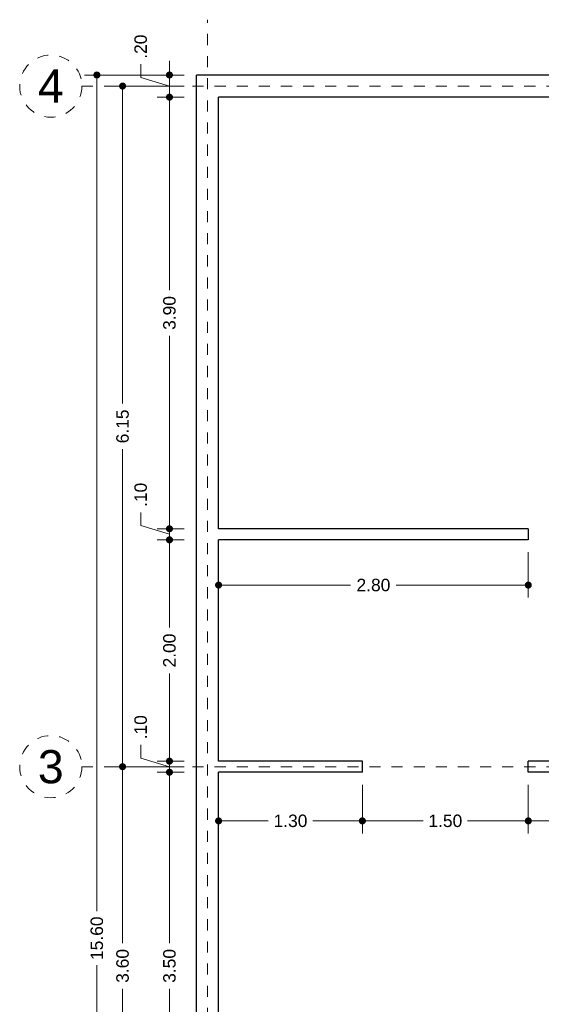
# Model space of a CAD drawing. Header units: millimetres. Extents: x 2563.2 to 2573.6, y 873.8 to 891.6.
# Tile 3 of 4: x 2563.2 to 2567.9, y 882.7 to 891.6. Entities that reach past the tile are written whole.
import ezdxf
from ezdxf.enums import TextEntityAlignment as Align

# ---------------------------------------------------------------- set-up
doc = ezdxf.new("R2010")
doc.units = ezdxf.units.MM
doc.header["$LTSCALE"] = 0.001
doc.linetypes.add('CENTER2', pattern=[28.575, 19.05, -3.175, 3.175, -3.175])
for name, color, linetype, lineweight in [('Cotas', 7, 'Continuous', 18), ('Ejes', 7, 'CENTER2', 5), ('Muros', 7, 'Continuous', 30)]:
    doc.layers.add(name, color=color, linetype=linetype, lineweight=lineweight)
doc.styles.get("Standard").update_dxf_attribs({"font": 'arial.ttf'})
doc.dimstyles.new('1-75', dxfattribs={"dimscale": 75, "dimtxt": 0.0015, "dimasz": 0.00085, "dimexe": 0.0015, "dimexo": 0.0015, "dimgap": 0.0008, "dimtad": 0, "dimzin": 4, "dimdsep": 46, "dimtxsty": 'Standard', "dimblk": 'DOT', "dimcen": 0.0009, "dimclrd": 256, "dimclre": 256, "dimclrt": 256, "dimadec": 0, "dimazin": 0, "dimtfac": 1, "dimtofl": 0, "dimtmove": 1, "dimatfit": 2, "dimfxl": 0.0015, "dimtfill": 1, "dimtolj": 1, "dimtzin": 4, "dimlwd": -1, "dimlwe": -1, "dimarcsym": 0})

# ---------------------------------------------------------------- blocks, each defined once
blk = doc.blocks.new('_DOT')
at = {"color": 0, "linetype": 'ByBlock'}
blk.add_line((-0.5, 0), (-1, 0), dxfattribs=at)
at = {"color": 0, "linetype": 'ByBlock', "const_width": 0.5}
blk.add_lwpolyline([(-0.25, 0, 1), (0.25, 0, 1)], format="xyb", close=True, dxfattribs=at)
blk = doc.blocks.new('*D3')
at = {"layer": 'Cotas', "transparency": 16777216}
for p, q in [((2564.7082, 891.1398), (2563.8077, 891.1398)), ((2563.9202, 891.076), (2563.9202, 883.5841)), ((2563.9202, 875.6035), (2563.9202, 883.0955)), ((2564.7082, 875.5398), (2563.8077, 875.5398))]:
    blk.add_line(p, q, dxfattribs=at)
at = {"layer": 'Defpoints', "color": 0, "transparency": 16777216}
for p in [(2564.8207, 891.1398), (2563.9202, 875.5398), (2564.8207, 875.5398)]:
    blk.add_point(p, dxfattribs=at)
at = {"layer": 'Cotas', "transparency": 16777216, "xscale": 0.06375, "yscale": 0.06375, "zscale": 0.06375}
for p, rotation in [((2563.9202, 891.1398), 90), ((2563.9202, 875.5398), 270)]:
    blk.add_blockref('_DOT', p, dxfattribs=dict(at, rotation=rotation))
at = {"layer": 'Cotas', "transparency": 16777216, "insert": (2563.9202, 883.3398), "char_height": 0.1125, "attachment_point": 5, "rotation": 90, "bg_fill": 3, "box_fill_scale": 1.1, "bg_fill_color": 256, "bg_fill_true_color": 13158600, "bg_fill_transparency": 0}
blk.add_mtext('\\A1;15.60', dxfattribs=at)
blk = doc.blocks.new('*D5')
at = {"layer": 'Cotas', "transparency": 16777216}
for p, q in [((2564.7082, 884.8898), (2564.0401, 884.8898)), ((2564.1526, 884.826), (2564.1526, 883.2957)), ((2564.1526, 881.3535), (2564.1526, 882.8839)), ((2564.7082, 881.2898), (2564.0401, 881.2898))]:
    blk.add_line(p, q, dxfattribs=at)
at = {"layer": 'Defpoints', "color": 0, "transparency": 16777216}
for p in [(2564.1526, 884.8898), (2564.8207, 884.8898), (2564.8207, 881.2898)]:
    blk.add_point(p, dxfattribs=at)
at = {"layer": 'Cotas', "transparency": 16777216, "xscale": 0.06375, "yscale": 0.06375, "zscale": 0.06375}
for p, rotation in [((2564.1526, 884.8898), 90), ((2564.1526, 881.2898), 270)]:
    blk.add_blockref('_DOT', p, dxfattribs=dict(at, rotation=rotation))
at = {"layer": 'Cotas', "transparency": 16777216, "insert": (2564.1526, 883.0898), "char_height": 0.1125, "attachment_point": 5, "rotation": 90, "bg_fill": 3, "box_fill_scale": 1.1, "bg_fill_color": 256, "bg_fill_true_color": 13158600, "bg_fill_transparency": 0}
blk.add_mtext('\\A1;3.60', dxfattribs=at)
blk = doc.blocks.new('*D6')
at = {"layer": 'Cotas', "transparency": 16777216}
for p, q in [((2564.7082, 891.0398), (2564.0401, 891.0398)), ((2564.1526, 890.976), (2564.1526, 888.1716)), ((2564.1526, 884.9535), (2564.1526, 887.758)), ((2564.7082, 884.8898), (2564.0401, 884.8898))]:
    blk.add_line(p, q, dxfattribs=at)
at = {"layer": 'Defpoints', "color": 0, "transparency": 16777216}
for p in [(2564.1526, 891.0398), (2564.8207, 891.0398), (2564.8207, 884.8898)]:
    blk.add_point(p, dxfattribs=at)
at = {"layer": 'Cotas', "transparency": 16777216, "xscale": 0.06375, "yscale": 0.06375, "zscale": 0.06375}
for p, rotation in [((2564.1526, 891.0398), 90), ((2564.1526, 884.8898), 270)]:
    blk.add_blockref('_DOT', p, dxfattribs=dict(at, rotation=rotation))
at = {"layer": 'Cotas', "transparency": 16777216, "insert": (2564.1526, 887.9648), "char_height": 0.1125, "attachment_point": 5, "rotation": 90, "bg_fill": 3, "box_fill_scale": 1.1, "bg_fill_color": 256, "bg_fill_true_color": 13158600, "bg_fill_transparency": 0}
blk.add_mtext('\\A1;6.15', dxfattribs=at)
blk = doc.blocks.new('*D20')
at = {"layer": 'Cotas', "transparency": 16777216}
for p, q in [((2564.7082, 884.8398), (2564.464, 884.8398)), ((2564.5765, 884.776), (2564.5765, 883.2957)), ((2564.5765, 881.4035), (2564.5765, 882.8839)), ((2564.7082, 881.3398), (2564.464, 881.3398))]:
    blk.add_line(p, q, dxfattribs=at)
at = {"layer": 'Defpoints', "color": 0, "transparency": 16777216}
for p in [(2564.5765, 884.8398), (2564.8207, 884.8398), (2564.8207, 881.3398)]:
    blk.add_point(p, dxfattribs=at)
at = {"layer": 'Cotas', "transparency": 16777216, "xscale": 0.06375, "yscale": 0.06375, "zscale": 0.06375}
for p, rotation in [((2564.5765, 884.8398), 90), ((2564.5765, 881.3398), 270)]:
    blk.add_blockref('_DOT', p, dxfattribs=dict(at, rotation=rotation))
at = {"layer": 'Cotas', "transparency": 16777216, "insert": (2564.5765, 883.0898), "char_height": 0.1125, "attachment_point": 5, "rotation": 90, "bg_fill": 3, "box_fill_scale": 1.1, "bg_fill_color": 256, "bg_fill_true_color": 13158600, "bg_fill_transparency": 0}
blk.add_mtext('\\A1;3.50', dxfattribs=at)
blk = doc.blocks.new('*D21')
at = {"layer": 'Cotas', "transparency": 16777216}
for p, q in [((2564.3165, 884.9678), (2564.3165, 885.0878)), ((2564.5765, 885.0035), (2564.5765, 885.0673)), ((2564.5765, 884.8898), (2564.3165, 884.9678)), ((2564.7082, 884.9398), (2564.464, 884.9398)), ((2564.5765, 884.8398), (2564.5765, 884.9398)), ((2564.7082, 884.8398), (2564.464, 884.8398)), ((2564.5765, 884.776), (2564.5765, 884.7123))]:
    blk.add_line(p, q, dxfattribs=at)
at = {"layer": 'Defpoints', "color": 0, "transparency": 16777216}
for p in [(2564.5765, 884.9398), (2564.8207, 884.9398), (2564.8207, 884.8398)]:
    blk.add_point(p, dxfattribs=at)
at = {"layer": 'Cotas', "transparency": 16777216, "xscale": 0.06375, "yscale": 0.06375, "zscale": 0.06375}
for p, rotation in [((2564.5765, 884.9398), 270), ((2564.5765, 884.8398), 90)]:
    blk.add_blockref('_DOT', p, dxfattribs=dict(at, rotation=rotation))
at = {"layer": 'Cotas', "transparency": 16777216, "insert": (2564.3165, 885.2461), "char_height": 0.1125, "attachment_point": 5, "rotation": 90, "bg_fill": 3, "box_fill_scale": 1.1, "bg_fill_color": 256, "bg_fill_true_color": 13158600, "bg_fill_transparency": 0}
blk.add_mtext('\\A1;.10', dxfattribs=at)
blk = doc.blocks.new('*D22')
at = {"layer": 'Cotas', "transparency": 16777216}
for p, q in [((2564.7082, 886.9398), (2564.464, 886.9398)), ((2564.5765, 886.876), (2564.5765, 886.1467)), ((2564.5765, 885.0035), (2564.5765, 885.7329)), ((2564.7082, 884.9398), (2564.464, 884.9398))]:
    blk.add_line(p, q, dxfattribs=at)
at = {"layer": 'Defpoints', "color": 0, "transparency": 16777216}
for p in [(2564.5765, 886.9398), (2564.8207, 886.9398), (2564.8207, 884.9398)]:
    blk.add_point(p, dxfattribs=at)
at = {"layer": 'Cotas', "transparency": 16777216, "xscale": 0.06375, "yscale": 0.06375, "zscale": 0.06375}
for p, rotation in [((2564.5765, 886.9398), 90), ((2564.5765, 884.9398), 270)]:
    blk.add_blockref('_DOT', p, dxfattribs=dict(at, rotation=rotation))
at = {"layer": 'Cotas', "transparency": 16777216, "insert": (2564.5765, 885.9398), "char_height": 0.1125, "attachment_point": 5, "rotation": 90, "bg_fill": 3, "box_fill_scale": 1.1, "bg_fill_color": 256, "bg_fill_true_color": 13158600, "bg_fill_transparency": 0}
blk.add_mtext('\\A1;2.00', dxfattribs=at)
blk = doc.blocks.new('*D23')
at = {"layer": 'Cotas', "transparency": 16777216}
for p, q in [((2564.3165, 887.0678), (2564.3165, 887.1878)), ((2564.5765, 887.1035), (2564.5765, 887.1673)), ((2564.5765, 886.9898), (2564.3165, 887.0678)), ((2564.7082, 887.0398), (2564.464, 887.0398)), ((2564.5765, 886.9398), (2564.5765, 887.0398)), ((2564.7082, 886.9398), (2564.464, 886.9398)), ((2564.5765, 886.876), (2564.5765, 886.8123))]:
    blk.add_line(p, q, dxfattribs=at)
at = {"layer": 'Defpoints', "color": 0, "transparency": 16777216}
for p in [(2564.5765, 887.0398), (2564.8207, 887.0398), (2564.8207, 886.9398)]:
    blk.add_point(p, dxfattribs=at)
at = {"layer": 'Cotas', "transparency": 16777216, "xscale": 0.06375, "yscale": 0.06375, "zscale": 0.06375}
for p, rotation in [((2564.5765, 887.0398), 270), ((2564.5765, 886.9398), 90)]:
    blk.add_blockref('_DOT', p, dxfattribs=dict(at, rotation=rotation))
at = {"layer": 'Cotas', "transparency": 16777216, "insert": (2564.3165, 887.3461), "char_height": 0.1125, "attachment_point": 5, "rotation": 90, "bg_fill": 3, "box_fill_scale": 1.1, "bg_fill_color": 256, "bg_fill_true_color": 13158600, "bg_fill_transparency": 0}
blk.add_mtext('\\A1;.10', dxfattribs=at)
blk = doc.blocks.new('*D24')
at = {"layer": 'Cotas', "transparency": 16777216}
for p, q in [((2564.7082, 890.9398), (2564.464, 890.9398)), ((2564.5765, 890.876), (2564.5765, 889.1957)), ((2564.5765, 887.1035), (2564.5765, 888.7839)), ((2564.7082, 887.0398), (2564.464, 887.0398))]:
    blk.add_line(p, q, dxfattribs=at)
at = {"layer": 'Defpoints', "color": 0, "transparency": 16777216}
for p in [(2564.5765, 890.9398), (2564.8207, 890.9398), (2564.8207, 887.0398)]:
    blk.add_point(p, dxfattribs=at)
at = {"layer": 'Cotas', "transparency": 16777216, "xscale": 0.06375, "yscale": 0.06375, "zscale": 0.06375}
for p, rotation in [((2564.5765, 890.9398), 90), ((2564.5765, 887.0398), 270)]:
    blk.add_blockref('_DOT', p, dxfattribs=dict(at, rotation=rotation))
at = {"layer": 'Cotas', "transparency": 16777216, "insert": (2564.5765, 888.9898), "char_height": 0.1125, "attachment_point": 5, "rotation": 90, "bg_fill": 3, "box_fill_scale": 1.1, "bg_fill_color": 256, "bg_fill_true_color": 13158600, "bg_fill_transparency": 0}
blk.add_mtext('\\A1;3.90', dxfattribs=at)
blk = doc.blocks.new('*D25')
at = {"layer": 'Cotas', "transparency": 16777216}
for p, q in [((2564.3165, 891.1178), (2564.3165, 891.2378)), ((2564.5765, 891.2035), (2564.5765, 891.2673)), ((2564.7082, 891.1398), (2564.464, 891.1398)), ((2564.5765, 890.9398), (2564.5765, 891.1398)), ((2564.5765, 891.0398), (2564.3165, 891.1178)), ((2564.7082, 890.9398), (2564.464, 890.9398)), ((2564.5765, 890.876), (2564.5765, 890.8123))]:
    blk.add_line(p, q, dxfattribs=at)
at = {"layer": 'Defpoints', "color": 0, "transparency": 16777216}
for p in [(2564.5765, 891.1398), (2564.8207, 891.1398), (2564.8207, 890.9398)]:
    blk.add_point(p, dxfattribs=at)
at = {"layer": 'Cotas', "transparency": 16777216, "xscale": 0.06375, "yscale": 0.06375, "zscale": 0.06375}
for p, rotation in [((2564.5765, 891.1398), 270), ((2564.5765, 890.9398), 90)]:
    blk.add_blockref('_DOT', p, dxfattribs=dict(at, rotation=rotation))
at = {"layer": 'Cotas', "transparency": 16777216, "insert": (2564.3165, 891.3961), "char_height": 0.1125, "attachment_point": 5, "rotation": 90, "bg_fill": 3, "box_fill_scale": 1.1, "bg_fill_color": 256, "bg_fill_true_color": 13158600, "bg_fill_transparency": 0}
blk.add_mtext('\\A1;.20', dxfattribs=at)
blk = doc.blocks.new('*D35')
at = {"layer": 'Cotas', "transparency": 16777216}
for p, q in [((2565.0207, 884.7273), (2565.0207, 884.2876)), ((2566.3207, 884.7273), (2566.3207, 884.2876)), ((2565.0845, 884.4001), (2565.4701, 884.4001)), ((2566.257, 884.4001), (2565.8713, 884.4001))]:
    blk.add_line(p, q, dxfattribs=at)
at = {"layer": 'Defpoints', "color": 0, "transparency": 16777216}
for p in [(2565.0207, 884.8398), (2566.3207, 884.8398), (2566.3207, 884.4001)]:
    blk.add_point(p, dxfattribs=at)
at = {"layer": 'Cotas', "transparency": 16777216, "xscale": 0.06375, "yscale": 0.06375, "zscale": 0.06375, "rotation": 180}
blk.add_blockref('_DOT', (2565.0207, 884.4001), dxfattribs=at)
at = {"layer": 'Cotas', "transparency": 16777216, "xscale": 0.06375, "yscale": 0.06375, "zscale": 0.06375}
blk.add_blockref('_DOT', (2566.3207, 884.4001), dxfattribs=at)
at = {"layer": 'Cotas', "transparency": 16777216, "insert": (2565.6707, 884.4001), "char_height": 0.1125, "attachment_point": 5, "bg_fill": 3, "box_fill_scale": 1.1, "bg_fill_color": 256, "bg_fill_true_color": 13158600, "bg_fill_transparency": 0}
blk.add_mtext('\\A1;1.30', dxfattribs=at)
blk = doc.blocks.new('*D36')
at = {"layer": 'Cotas', "transparency": 16777216}
for p, q in [((2566.3207, 884.7273), (2566.3207, 884.2876)), ((2567.8207, 884.7273), (2567.8207, 884.2876)), ((2566.3845, 884.4001), (2566.8701, 884.4001)), ((2567.757, 884.4001), (2567.2713, 884.4001))]:
    blk.add_line(p, q, dxfattribs=at)
at = {"layer": 'Defpoints', "color": 0, "transparency": 16777216}
for p in [(2566.3207, 884.8398), (2567.8207, 884.8398), (2567.8207, 884.4001)]:
    blk.add_point(p, dxfattribs=at)
at = {"layer": 'Cotas', "transparency": 16777216, "xscale": 0.06375, "yscale": 0.06375, "zscale": 0.06375, "rotation": 180}
blk.add_blockref('_DOT', (2566.3207, 884.4001), dxfattribs=at)
at = {"layer": 'Cotas', "transparency": 16777216, "xscale": 0.06375, "yscale": 0.06375, "zscale": 0.06375}
blk.add_blockref('_DOT', (2567.8207, 884.4001), dxfattribs=at)
at = {"layer": 'Cotas', "transparency": 16777216, "insert": (2567.0707, 884.4001), "char_height": 0.1125, "attachment_point": 5, "bg_fill": 3, "box_fill_scale": 1.1, "bg_fill_color": 256, "bg_fill_true_color": 13158600, "bg_fill_transparency": 0}
blk.add_mtext('\\A1;1.50', dxfattribs=at)
blk = doc.blocks.new('*D37')
at = {"layer": 'Cotas', "transparency": 16777216}
for p, q in [((2567.8207, 884.7273), (2567.8207, 884.2876)), ((2568.7207, 884.7273), (2568.7207, 884.2876)), ((2567.8845, 884.4001), (2568.1124, 884.4001)), ((2568.657, 884.4001), (2568.429, 884.4001))]:
    blk.add_line(p, q, dxfattribs=at)
at = {"layer": 'Defpoints', "color": 0, "transparency": 16777216}
for p in [(2567.8207, 884.8398), (2568.7207, 884.8398), (2568.7207, 884.4001)]:
    blk.add_point(p, dxfattribs=at)
at = {"layer": 'Cotas', "transparency": 16777216, "xscale": 0.06375, "yscale": 0.06375, "zscale": 0.06375, "rotation": 180}
blk.add_blockref('_DOT', (2567.8207, 884.4001), dxfattribs=at)
at = {"layer": 'Cotas', "transparency": 16777216, "xscale": 0.06375, "yscale": 0.06375, "zscale": 0.06375}
blk.add_blockref('_DOT', (2568.7207, 884.4001), dxfattribs=at)
at = {"layer": 'Cotas', "transparency": 16777216, "insert": (2568.2707, 884.4001), "char_height": 0.1125, "attachment_point": 5, "bg_fill": 3, "box_fill_scale": 1.1, "bg_fill_color": 256, "bg_fill_true_color": 13158600, "bg_fill_transparency": 0}
blk.add_mtext('\\A1;.90', dxfattribs=at)
blk = doc.blocks.new('*D42')
at = {"layer": 'Cotas', "transparency": 16777216}
for p, q in [((2565.0207, 886.8273), (2565.0207, 886.4185)), ((2567.8207, 886.8273), (2567.8207, 886.4185)), ((2565.0845, 886.531), (2566.2138, 886.531)), ((2567.757, 886.531), (2566.6276, 886.531))]:
    blk.add_line(p, q, dxfattribs=at)
at = {"layer": 'Defpoints', "color": 0, "transparency": 16777216}
for p in [(2565.0207, 886.9398), (2567.8207, 886.9398), (2567.8207, 886.531)]:
    blk.add_point(p, dxfattribs=at)
at = {"layer": 'Cotas', "transparency": 16777216, "xscale": 0.06375, "yscale": 0.06375, "zscale": 0.06375, "rotation": 180}
blk.add_blockref('_DOT', (2565.0207, 886.531), dxfattribs=at)
at = {"layer": 'Cotas', "transparency": 16777216, "xscale": 0.06375, "yscale": 0.06375, "zscale": 0.06375}
blk.add_blockref('_DOT', (2567.8207, 886.531), dxfattribs=at)
at = {"layer": 'Cotas', "transparency": 16777216, "insert": (2566.4207, 886.531), "char_height": 0.1125, "attachment_point": 5, "bg_fill": 3, "box_fill_scale": 1.1, "bg_fill_color": 256, "bg_fill_true_color": 13158600, "bg_fill_transparency": 0}
blk.add_mtext('\\A1;2.80', dxfattribs=at)

msp = doc.modelspace()

# ---------------------------------------------------------------- linework, layer by layer
at = {"layer": 'Ejes', "linetype": 'CENTER2'}
for p, q in [((2564.9207, 874.4108), (2564.9207, 891.6398)), ((2563.7848, 891.0398), (2573.3207, 891.0398)), ((2563.7848, 884.8898), (2573.3207, 884.8898))]:
    msp.add_line(p, q, dxfattribs=at)
at = {"layer": 'Ejes'}
for centre in [(2563.5036, 891.0398), (2563.5036, 884.8898)]:
    msp.add_circle(centre, 0.2812, dxfattribs=at)
at = {"layer": 'Muros'}
for p, q in [((2564.8207, 875.5398), (2564.8207, 891.1398)), ((2572.8207, 891.1398), (2564.8207, 891.1398)), ((2572.6207, 890.9398), (2565.0207, 890.9398)), ((2565.0207, 887.0398), (2565.0207, 890.9398)), ((2567.8207, 887.0398), (2565.0207, 887.0398)), ((2567.8207, 887.0398), (2567.8207, 886.9398)), ((2567.8207, 886.9398), (2565.0207, 886.9398)), ((2565.0207, 884.9398), (2565.0207, 886.9398)), ((2566.3207, 884.9398), (2565.0207, 884.9398)), ((2566.3207, 884.8398), (2566.3207, 884.9398)), ((2567.8207, 884.8398), (2567.8207, 884.9398)), ((2568.7207, 884.9398), (2567.8207, 884.9398)), ((2566.3207, 884.8398), (2565.0207, 884.8398)), ((2565.0207, 881.3398), (2565.0207, 884.8398)), ((2572.6207, 884.8398), (2567.8207, 884.8398))]:
    msp.add_line(p, q, dxfattribs=at)

# ---------------------------------------------------------------- texts
at = {"layer": 'Ejes'}
for s, p in [('4', (2563.5036, 891.0398)), ('3', (2563.5036, 884.8898))]:
    msp.add_text(s, height=0.3, dxfattribs=at).set_placement(p, align=Align.MIDDLE_CENTER)

# ---------------------------------------------------------------- next in the draw order: dimensions: what is measured, and where the dimension line sits
at = {"layer": 'Cotas'}
dim = msp.add_linear_dim(base=(2563.9202, 875.5398), p1=(2564.8207, 891.1398), p2=(2564.8207, 875.5398), angle=90, dimstyle='1-75', dxfattribs=at)
dim.commit()
dim.dimension.update_dxf_attribs({"geometry": '*D3', "text_midpoint": (2563.9202, 883.3398)})
for base, p1, p2, picture, middle in [((2567.8207, 886.531), (2565.0207, 886.9398), (2567.8207, 886.9398), '*D42', (2566.4207, 886.531)), ((2566.3207, 884.4001), (2565.0207, 884.8398), (2566.3207, 884.8398), '*D35', (2565.6707, 884.4001))]:
    dim = msp.add_linear_dim(base=base, p1=p1, p2=p2, dimstyle='1-75', dxfattribs=at)
    dim.commit()
    dim.dimension.update_dxf_attribs({"geometry": picture, "text_midpoint": middle})

# ---------------------------------------------------------------- next in the draw order: dimensions: what is measured, and where the dimension line sits
dim = msp.add_linear_dim(base=(2564.1526, 884.8898), p1=(2564.8207, 881.2898), p2=(2564.8207, 884.8898), angle=90, dimstyle='1-75', dxfattribs=at)
dim.commit()
dim.dimension.update_dxf_attribs({"geometry": '*D5', "text_midpoint": (2564.1526, 883.0898)})
dim = msp.add_linear_dim(base=(2567.8207, 884.4001), p1=(2566.3207, 884.8398), p2=(2567.8207, 884.8398), dimstyle='1-75', dxfattribs=at)
dim.commit()
dim.dimension.update_dxf_attribs({"geometry": '*D36', "text_midpoint": (2567.0707, 884.4001)})

# ---------------------------------------------------------------- next in the draw order: dimensions: what is measured, and where the dimension line sits
dim = msp.add_linear_dim(base=(2564.1526, 891.0398), p1=(2564.8207, 884.8898), p2=(2564.8207, 891.0398), angle=90, dimstyle='1-75', dxfattribs=at)
dim.commit()
dim.dimension.update_dxf_attribs({"geometry": '*D6', "text_midpoint": (2564.1526, 887.9648)})
dim = msp.add_linear_dim(base=(2568.7207, 884.4001), p1=(2567.8207, 884.8398), p2=(2568.7207, 884.8398), dimstyle='1-75', dxfattribs=at)
dim.commit()
dim.dimension.update_dxf_attribs({"geometry": '*D37', "text_midpoint": (2568.2707, 884.4001)})

# ---------------------------------------------------------------- next in the draw order: dimensions: what is measured, and where the dimension line sits
dim = msp.add_linear_dim(base=(2564.5765, 884.8398), p1=(2564.8207, 881.3398), p2=(2564.8207, 884.8398), angle=90, dimstyle='1-75', dxfattribs=at)
dim.commit()
dim.dimension.update_dxf_attribs({"geometry": '*D20', "text_midpoint": (2564.5765, 883.0898)})

# ---------------------------------------------------------------- next in the draw order: dimensions: what is measured, and where the dimension line sits
dim = msp.add_linear_dim(base=(2564.5765, 884.9398), p1=(2564.8207, 884.8398), p2=(2564.8207, 884.9398), angle=90, dimstyle='1-75', dxfattribs=at)
dim.commit()
dim.dimension.update_dxf_attribs({"geometry": '*D21', "text_midpoint": (2564.3165, 885.1478)})

# ---------------------------------------------------------------- next in the draw order: dimensions: what is measured, and where the dimension line sits
dim = msp.add_linear_dim(base=(2564.5765, 886.9398), p1=(2564.8207, 884.9398), p2=(2564.8207, 886.9398), angle=90, dimstyle='1-75', dxfattribs=at)
dim.commit()
dim.dimension.update_dxf_attribs({"geometry": '*D22', "text_midpoint": (2564.5765, 885.9398)})

# ---------------------------------------------------------------- next in the draw order: dimensions: what is measured, and where the dimension line sits
dim = msp.add_linear_dim(base=(2564.5765, 887.0398), p1=(2564.8207, 886.9398), p2=(2564.8207, 887.0398), angle=90, dimstyle='1-75', dxfattribs=at)
dim.commit()
dim.dimension.update_dxf_attribs({"geometry": '*D23', "text_midpoint": (2564.3165, 887.2478)})

# ---------------------------------------------------------------- next in the draw order: dimensions: what is measured, and where the dimension line sits
dim = msp.add_linear_dim(base=(2564.5765, 890.9398), p1=(2564.8207, 887.0398), p2=(2564.8207, 890.9398), angle=90, dimstyle='1-75', dxfattribs=at)
dim.commit()
dim.dimension.update_dxf_attribs({"geometry": '*D24', "text_midpoint": (2564.5765, 888.9898)})

# ---------------------------------------------------------------- next in the draw order: dimensions: what is measured, and where the dimension line sits
dim = msp.add_linear_dim(base=(2564.5765, 891.1398), p1=(2564.8207, 890.9398), p2=(2564.8207, 891.1398), angle=90, dimstyle='1-75', dxfattribs=at)
dim.commit()
dim.dimension.update_dxf_attribs({"geometry": '*D25', "text_midpoint": (2564.3165, 891.2978)})

doc.saveas('drawing.dxf')
